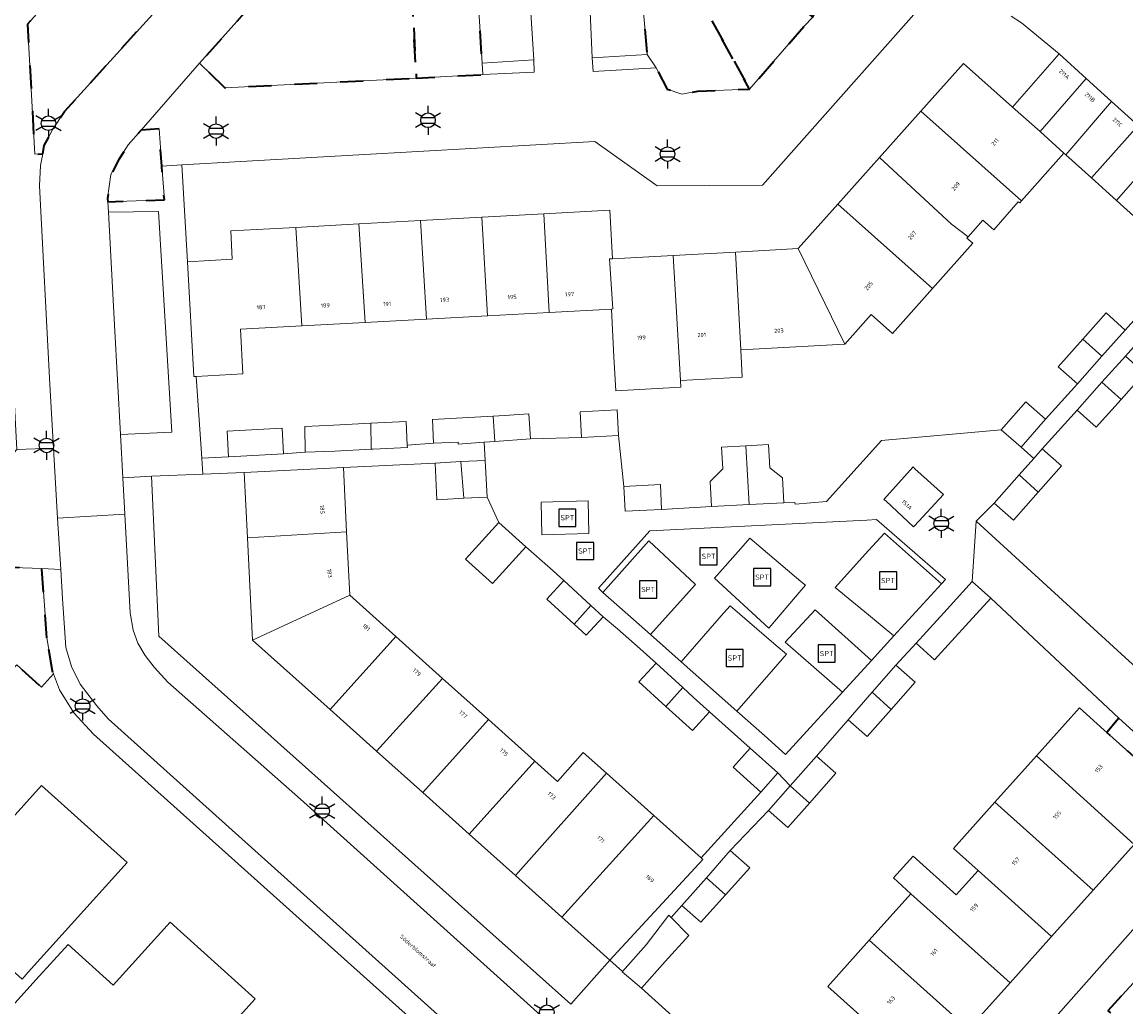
# Model space of a CAD drawing. Extents: x 105780 to 185197, y 477999 to 525027.
# Tile 74 of 256: x 106142 to 106239, y 479688 to 479774. Entities that reach past the tile are written whole.
import ezdxf
from ezdxf.enums import TextEntityAlignment as Align

# ---------------------------------------------------------------- set-up
doc = ezdxf.new("R2010")
doc.units = 0
doc.linetypes.add('XX-HIDDEN', pattern=[4, 2, -2])
for name, color, linetype, lineweight in [('B-GV-GR-MATERIAALGRENS-G', 252, 'XX-HIDDEN', 35), ('B-RO-IE-MEUBILAIR_WEGMEUBILAIR-S', 252, 'Continuous', 25), ('B-XX-KG-KADASTRAAL_BEBOUWING-G', 252, 'Continuous', 20), ('B1-WE-OG-BEBOUWING-T18', 7, 'Continuous', 18), ('B1-WE-OG-TERREIN_ERF-GV', 252, 'Continuous', 18), ('B1-WE-OG-TOPOGRAFIE-T18', 10, 'Continuous', 18), ('B1-WE-VH-VERHARDING_ASFALT-GV', 252, 'Continuous', 18), ('B1-WE-VH-VERHARDING_BETONSTRAATSTEEN-GV', 252, 'Continuous', 18), ('B1-WE-VH-VERHARDING_TEGEL-GV', 252, 'Continuous', 18)]:
    doc.layers.add(name, color=color, linetype=linetype, lineweight=lineweight)
doc.styles.add('NLCS-ISO', font='NLCS-ISO.ttf')
doc.styles.add('NLCS-ISO-M200-T18', font='NLCS-ISO.ttf', dxfattribs={"height": 0.36})

# ---------------------------------------------------------------- blocks, each defined once
blk = doc.blocks.new('B-SIE-WEG_LICHTMAST-SO')
at = {"ltscale": 0.1}
for p, q in [((0, 1.27), (0, 2.53)), ((-1.1, 0.63), (-2.19, 1.27)), ((1.1, 0.63), (2.19, 1.27)), ((-1.1, -0.63), (-2.19, -1.27)), ((0, -1.27), (0, -2.53)), ((1.1, -0.63), (2.19, -1.27))]:
    blk.add_line(p, q, dxfattribs=at)
at = {"flags": 128}
for points in [[(-1.16, 0.5), (1.16, 0.5)], [(-1.16, -0.5), (1.16, -0.5)]]:
    blk.add_lwpolyline(points, dxfattribs=at)
at = {"ltscale": 0.1}
blk.add_circle((0, 0), 1.27, dxfattribs=at)
at = {"style": 'NLCS-ISO'}
blk.add_attdef('TYPE', text='', height=1.8, dxfattribs=at).set_placement((0, 2.53), align=Align.BOTTOM_CENTER)
blk = doc.blocks.new('SIE-WEG_SPEELTOESTEL-SO')
at = {"flags": 128}
blk.add_lwpolyline([(-0.75, -0.75), (0.75, -0.75), (0.75, 0.75), (-0.75, 0.75)], close=True, dxfattribs=at)
at = {"style": 'NLCS-ISO'}
blk.add_text('SPT', height=0.45, dxfattribs=at).set_placement((0, 0), align=Align.MIDDLE_CENTER)

msp = doc.modelspace()

# ---------------------------------------------------------------- linework, layer by layer
at = {"layer": 'B-GV-GR-MATERIAALGRENS-G', "flags": 128}
for points in [[(106181.845, 479780.527), (106186.369, 479780.355), (106186.401, 479780.354), (106186.394, 479782.498), (106182.818, 479785.496), (106192.47, 479796.476), (106193.22, 479797.331), (106186.869, 479802.905), (106186.173, 479802.127), (106172.382, 479786.703), (106176.052, 479783.126), (106176.764, 479769.204), (106182.554, 479769.5), (106182.489, 479770.512)], [(106151.278, 479779.428), (106159.386, 479788.444), (106157.521, 479790.078), (106149.431, 479781.117), (106142.921, 479773.907), (106143.566, 479762.571), (106144.258, 479762.605), (106144.392, 479763.332), (106145.146, 479764.742), (106146.155, 479766.284), (106154.968, 479776.054)], [(106176.052, 479783.126), (106172.382, 479786.703), (106157.894, 479770.501), (106160.098, 479768.351), (106176.764, 479769.204)], [(106154.387, 479764.769), (106152.821, 479764.68), (106151.698, 479763.392), (106150.875, 479762.112), (106150.192, 479760.809), (106149.902, 479758.704), (106149.917, 479758.435), (106154.839, 479758.594), (106154.624, 479761.535)], [(106144.626, 479720.463), (106144.175, 479726.494), (106141.656, 479726.595), (106115.18, 479697.21), (106115.772, 479695.205), (106115.938, 479694.715), (106116.106, 479694.899), (106137.907, 479718.699), (106141.998, 479718.102), (106144.147, 479716.173), (106145.194, 479717.339), (106145.111, 479717.561)], [(106237.91, 479713.48), (106236.852, 479712.225), (106241.543, 479708.021), (106242.6, 479709.2)], [(106243.762, 479688.698), (106240.41, 479691.8), (106236.94, 479688), (106240.564, 479685.117)]]:
    msp.add_lwpolyline(points, close=True, dxfattribs=at)
for points in [[(106207.18, 479777.81), (106211.268, 479774.506), (106211.846, 479776.102), (106212.241, 479777.524), (106212.198, 479778.903), (106211.735, 479780.25), (106210.993, 479781.635), (106204.061, 479787.763), (106203.228, 479786.82), (106195.038, 479777.743), (106191.601, 479780.775), (106191.826, 479776.345), (106196.413, 479776.301), (106196.841, 479771.25), (106197.631, 479770.106), (106198.599, 479768.235), (106199.869, 479767.795), (106201.27, 479768.071), (106205.762, 479768.234), (106202.491, 479774.176)], [(106202.491, 479774.176), (106205.762, 479768.234), (106210.515, 479773.728), (106211.268, 479774.506), (106207.18, 479777.81)]]:
    msp.add_lwpolyline(points, dxfattribs=at)
at = {"layer": 'B-XX-KG-KADASTRAAL_BEBOUWING-G', "flags": 128}
for points in [[(106235.057, 479769.167), (106232.69, 479771.3), (106228.657, 479766.655), (106231.04, 479764.56)], [(106231.04, 479764.56), (106228.657, 479766.655), (106224.37, 479770.476), (106220.665, 479766.32), (106229.424, 479758.504), (106233.124, 479762.666)], [(106237.27, 479767.172), (106235.057, 479769.167), (106231.04, 479764.56), (106233.124, 479762.666), (106233.281, 479762.524)], [(106239.582, 479765.087), (106237.27, 479767.172), (106233.281, 479762.524), (106235.506, 479760.514)], [(106220.665, 479766.32), (106217.069, 479762.287), (106223.344, 479756.473), (106224.788, 479755.382), (106226.07, 479756.83), (106227.02, 479755.98), (106229.15, 479758.44), (106229.27, 479758.33), (106229.424, 479758.504)], [(106241.72, 479763.16), (106239.582, 479765.087), (106235.506, 479760.514), (106237.699, 479758.532)], [(106249.132, 479759.214), (106244.48, 479763.36), (106241.72, 479763.16), (106237.699, 479758.532), (106243.69, 479753.12)], [(106217.069, 479762.287), (106213.449, 479758.226), (106219.829, 479752.523), (106221.679, 479750.877), (106225.182, 479754.814), (106224.68, 479755.26), (106224.788, 479755.382), (106223.344, 479756.473)], [(106219.829, 479752.523), (106213.449, 479758.226), (106209.994, 479754.351), (106214.043, 479746.02), (106216.35, 479748.613), (106218.199, 479746.967), (106221.679, 479750.877)], [(106187.853, 479757.379), (106182.461, 479757.085), (106182.954, 479748.507), (106188.324, 479748.798)], [(106193.834, 479753.47), (106193.604, 479757.692), (106187.853, 479757.379), (106188.324, 479748.798), (106193.735, 479749.092), (106193.866, 479749.099), (106193.568, 479753.455)], [(106171.76, 479756.501), (106166.287, 479756.203), (106166.816, 479747.631), (106172.301, 479747.929)], [(106177.135, 479756.794), (106171.76, 479756.501), (106172.301, 479747.929), (106177.661, 479748.22)], [(106182.461, 479757.085), (106177.135, 479756.794), (106177.661, 479748.22), (106182.954, 479748.507)], [(106166.287, 479756.203), (106160.62, 479755.894), (106160.755, 479753.425), (106156.857, 479753.213), (106157.402, 479743.218), (106157.605, 479743.229), (106161.669, 479743.451), (106161.457, 479747.34), (106166.816, 479747.631)], [(106209.994, 479754.351), (106204.534, 479754.053), (106204.994, 479745.529), (106214.043, 479746.02)], [(106199.105, 479753.757), (106193.834, 479753.47), (106193.568, 479753.455), (106193.866, 479749.099), (106193.735, 479749.092), (106193.961, 479744.93), (106194.121, 479741.972), (106199.782, 479742.279), (106199.75, 479742.87)], [(106204.534, 479754.053), (106199.105, 479753.757), (106199.75, 479742.87), (106205.122, 479743.161), (106204.994, 479745.529)], [(106238.456, 479747.265), (106236.784, 479748.749), (106234.758, 479746.466), (106236.424, 479744.975)], [(106236.424, 479744.975), (106234.758, 479746.466), (106232.615, 479744.051), (106234.287, 479742.567)], [(106238.467, 479744.996), (106236.426, 479742.716), (106238.096, 479741.219), (106240.138, 479743.5)], [(106238.096, 479741.219), (106236.426, 479742.716), (106234.258, 479740.294), (106235.929, 479738.798)], [(106231.522, 479739.504), (106229.791, 479741.012), (106227.659, 479738.564), (106229.389, 479737.057)], [(106183.456, 479739.775), (106183.583, 479737.556), (106186.694, 479737.777), (106186.559, 479739.967), (106184.443, 479739.836)], [(106191.147, 479737.897), (106194.363, 479738.074), (106194.239, 479740.324), (106191.023, 479740.147)], [(106172.808, 479739.158), (106169.567, 479738.991), (106167.066, 479738.858), (106167.099, 479736.623), (106169.684, 479736.722), (106172.822, 479736.883)], [(106172.808, 479739.158), (106172.822, 479736.883), (106172.998, 479736.892), (106175.99, 479737.046), (106175.98, 479737.245), (106175.874, 479739.315)], [(106183.456, 479739.775), (106180.275, 479739.577), (106178.161, 479739.471), (106178.264, 479737.405), (106180.403, 479737.512), (106180.414, 479737.33), (106182.668, 479737.491), (106183.583, 479737.556)], [(106161.892, 479738.538), (106160.294, 479738.454), (106160.41, 479736.226), (106162.018, 479736.31), (106165.212, 479736.491), (106165.086, 479738.718)], [(106205.446, 479737.181), (106203.33, 479737.067), (106203.432, 479735.192), (106202.348, 479734.071), (106202.456, 479731.906), (106205.72, 479732.069)], [(106208.633, 479734.385), (106207.514, 479735.273), (106207.404, 479737.287), (106205.446, 479737.181), (106205.72, 479732.069), (106208.741, 479732.22)], [(106231.229, 479736.921), (106230.498, 479736.091), (106229.223, 479734.644), (106230.89, 479733.155), (106232.906, 479735.444)], [(106170.415, 479735.287), (106161.775, 479734.848), (106162.063, 479729.183), (106170.699, 479729.685)], [(106180.638, 479735.804), (106178.394, 479735.687), (106178.561, 479732.491), (106180.907, 479732.614)], [(106180.638, 479735.804), (106180.907, 479732.614), (106182.932, 479732.72), (106182.765, 479735.915), (106182.755, 479735.914)], [(106222.637, 479732.956), (106220.158, 479735.18), (106219.99, 479735.36), (106217.44, 479732.52), (106217.658, 479732.356), (106220.04, 479730.13), (106220.118, 479730.215)], [(106230.89, 479733.155), (106229.223, 479734.644), (106227.056, 479732.184), (106228.733, 479730.707)], [(106194.826, 479733.65), (106194.931, 479731.484), (106198.104, 479731.637), (106198, 479733.803)], [(106186.283, 479728.399), (106183.943, 479730.517), (106181.047, 479727.317), (106183.388, 479725.199)], [(106170.699, 479729.685), (106162.063, 479729.183), (106162.516, 479720.26), (106170.979, 479724.183)], [(106189.61, 479725.45), (106188.127, 479723.837), (106190.501, 479721.658), (106191.964, 479723.286)], [(106226.754, 479723.921), (106225.146, 479725.383), (106222.944, 479722.96), (106220.252, 479720), (106221.86, 479718.538), (106224.552, 479721.499)], [(106174.984, 479720.58), (106170.979, 479724.183), (106162.516, 479720.26), (106169.258, 479714.218)], [(106193.032, 479722.304), (106191.964, 479723.286), (106190.501, 479721.658), (106191.536, 479720.709)], [(106179.039, 479716.938), (106174.984, 479720.58), (106169.258, 479714.218), (106173.29, 479710.605)], [(106197.629, 479718.255), (106196.141, 479716.633), (106198.482, 479714.491), (106199.943, 479716.135)], [(106218.503, 479718.077), (106216.428, 479715.722), (106218.093, 479714.231), (106220.18, 479716.6)], [(106183.035, 479713.347), (106179.039, 479716.938), (106173.29, 479710.605), (106177.324, 479706.99)], [(106200.895, 479715.263), (106199.943, 479716.135), (106198.482, 479714.491), (106199.343, 479713.704), (106200.79, 479712.391), (106202.266, 479714.022)], [(106218.093, 479714.231), (106216.428, 479715.722), (106214.33, 479713.34), (106216.007, 479711.863)], [(106236.852, 479712.225), (106236.612, 479712.44), (106234.471, 479714.358), (106230.725, 479710.178), (106239.232, 479702.474), (106243.018, 479706.7), (106241.543, 479708.021)], [(106187.064, 479709.727), (106183.035, 479713.347), (106177.324, 479706.99), (106181.36, 479703.373)], [(106193.311, 479708.67), (106191.295, 479710.474), (106189.041, 479707.951), (106187.064, 479709.727), (106181.36, 479703.373), (106185.393, 479699.758)], [(106205.818, 479710.866), (106204.329, 479709.203), (106206.745, 479707.039), (106208.235, 479708.702)], [(106211.587, 479710.16), (106209.305, 479707.57), (106210.97, 479706.079), (106213.264, 479708.683)], [(106230.725, 479710.178), (106227.113, 479706.148), (106235.661, 479698.489), (106239.232, 479702.474)], [(106197.422, 479704.99), (106193.311, 479708.67), (106185.393, 479699.758), (106189.429, 479696.141)], [(106142.997, 479691.343), (106151.591, 479700.916), (106144.139, 479707.606), (106139.26, 479702.171), (106135.261, 479705.76), (106125.228, 479694.584), (106127.325, 479692.701), (106127.483, 479692.877), (106129.429, 479691.13), (106135.057, 479697.398), (106142.463, 479690.749)], [(106210.97, 479706.079), (106209.305, 479707.57), (106207.414, 479705.423), (106209.091, 479703.946)], [(106227.113, 479706.148), (106223.501, 479702.117), (106225.643, 479700.197), (106232.049, 479694.458), (106235.661, 479698.489)], [(106201.683, 479701.178), (106201.546, 479701.3), (106197.422, 479704.99), (106189.429, 479696.141), (106193.596, 479692.407)], [(106204.087, 479701.953), (106202.002, 479699.579), (106203.666, 479698.088), (106205.773, 479700.445)], [(106225.643, 479700.197), (106223.751, 479698.087), (106220, 479701.45), (106218.274, 479699.558), (106219.797, 479698.169), (106228.435, 479690.425), (106232.049, 479694.458)], [(106203.666, 479698.088), (106202.002, 479699.579), (106199.882, 479697.165), (106201.527, 479695.695)], [(106219.797, 479698.169), (106216.185, 479694.138), (106224.826, 479686.396), (106228.435, 479690.425)], [(106143.666, 479690.674), (106136.443, 479682.671), (106138.508, 479680.806), (106138.669, 479680.985), (106140.776, 479679.083), (106146.392, 479685.305), (106153.539, 479678.854), (106162.736, 479689.043), (106155.34, 479695.719), (106150.391, 479690.237), (106146.468, 479693.778)], [(106198.932, 479696.124), (106198.74, 479696.32), (106196.766, 479693.749), (106194.706, 479691.402), (106194.684, 479691.377), (106196.366, 479689.951), (106198.423, 479692.295), (106200.48, 479694.54)], [(106216.185, 479694.138), (106212.574, 479690.107), (106214.808, 479688.105), (106221.226, 479682.378), (106224.826, 479686.396)]]:
    msp.add_lwpolyline(points, close=True, dxfattribs=at)
at = {"layer": 'B1-WE-OG-TERREIN_ERF-GV', "flags": 128}
for points in [[(106220.523, 479775.259), (106206.895, 479759.879), (106197.717, 479759.806), (106192.303, 479763.682), (106156.353, 479761.656), (106156.857, 479753.213), (106160.755, 479753.425), (106160.62, 479755.894), (106166.287, 479756.203), (106171.76, 479756.501), (106177.135, 479756.794), (106182.461, 479757.085), (106187.853, 479757.379), (106193.604, 479757.692), (106193.834, 479753.47), (106199.105, 479753.757), (106204.534, 479754.053), (106209.994, 479754.351), (106213.449, 479758.226), (106217.069, 479762.287), (106220.665, 479766.32), (106224.37, 479770.476), (106228.657, 479766.655), (106232.69, 479771.3), (106229.437, 479774.012), (106228.521, 479774.59)], [(106241.518, 479748.416), (106238.467, 479744.996), (106240.138, 479743.5), (106238.096, 479741.219), (106235.929, 479738.798), (106234.258, 479740.294), (106231.229, 479736.921), (106232.906, 479735.444), (106230.89, 479733.155), (106228.733, 479730.707), (106227.056, 479732.184), (106225.47, 479730.62), (106238.795, 479718.438)], [(106214.808, 479688.105), (106212.574, 479690.107), (106216.185, 479694.138), (106219.797, 479698.169), (106218.274, 479699.558), (106220, 479701.45), (106223.751, 479698.087), (106225.643, 479700.197), (106223.501, 479702.117), (106227.113, 479706.148), (106230.725, 479710.178), (106234.471, 479714.358), (106236.612, 479712.44), (106236.852, 479712.225), (106237.91, 479713.48), (106226.754, 479723.921), (106224.552, 479721.499), (106221.86, 479718.538), (106220.252, 479720), (106218.503, 479718.077), (106220.18, 479716.6), (106218.093, 479714.231), (106216.007, 479711.863), (106214.33, 479713.34), (106211.587, 479710.16), (106213.264, 479708.683), (106210.97, 479706.079), (106209.091, 479703.946), (106207.414, 479705.423), (106204.087, 479701.953), (106205.773, 479700.445), (106203.666, 479698.088), (106201.527, 479695.695), (106199.882, 479697.165), (106198.932, 479696.124), (106200.48, 479694.54), (106198.423, 479692.295), (106196.366, 479689.951), (106206.17, 479681.112)]]:
    msp.add_lwpolyline(points, dxfattribs=at)
for points in [[(106193.961, 479744.93), (106193.735, 479749.092), (106188.324, 479748.798), (106182.954, 479748.507), (106177.661, 479748.22), (106172.301, 479747.929), (106166.816, 479747.631), (106161.457, 479747.34), (106161.669, 479743.451), (106157.605, 479743.229), (106158.096, 479736.106), (106160.41, 479736.226), (106160.294, 479738.454), (106161.892, 479738.538), (106165.086, 479738.718), (106165.212, 479736.491), (106167.099, 479736.623), (106167.066, 479738.858), (106169.567, 479738.991), (106172.808, 479739.158), (106175.874, 479739.315), (106175.98, 479737.245), (106178.264, 479737.405), (106178.161, 479739.471), (106180.275, 479739.577), (106183.456, 479739.775), (106184.443, 479739.836), (106186.559, 479739.967), (106186.694, 479737.777), (106191.147, 479737.897), (106191.023, 479740.147), (106194.239, 479740.324), (106194.363, 479738.074), (106194.826, 479733.65), (106198, 479733.803), (106198.104, 479731.637), (106202.456, 479731.906), (106202.348, 479734.071), (106203.432, 479735.192), (106203.33, 479737.067), (106205.446, 479737.181), (106207.404, 479737.287), (106207.514, 479735.273), (106208.633, 479734.385), (106208.741, 479732.22), (106209.709, 479732.251), (106209.72, 479732.09), (106212.47, 479732.34), (106217.25, 479737.66), (106227.659, 479738.564), (106229.791, 479741.012), (106231.522, 479739.504), (106234.287, 479742.567), (106232.615, 479744.051), (106234.758, 479746.466), (106236.784, 479748.749), (106238.456, 479747.265), (106243.69, 479753.12), (106237.699, 479758.532), (106235.506, 479760.514), (106233.281, 479762.524), (106233.124, 479762.666), (106229.424, 479758.504), (106229.27, 479758.33), (106229.15, 479758.44), (106227.02, 479755.98), (106226.07, 479756.83), (106224.788, 479755.382), (106224.68, 479755.26), (106225.182, 479754.814), (106221.679, 479750.877), (106218.199, 479746.967), (106216.35, 479748.613), (106214.043, 479746.02), (106204.994, 479745.529), (106205.122, 479743.161), (106199.75, 479742.87), (106199.782, 479742.279), (106194.121, 479741.972)], [(106183.943, 479730.517), (106182.932, 479732.72), (106180.907, 479732.614), (106178.561, 479732.491), (106178.394, 479735.687), (106170.415, 479735.287), (106170.699, 479729.685), (106170.979, 479724.183), (106174.984, 479720.58), (106179.039, 479716.938), (106183.035, 479713.347), (106187.064, 479709.727), (106189.041, 479707.951), (106191.295, 479710.474), (106193.311, 479708.67), (106197.422, 479704.99), (106201.546, 479701.3), (106206.745, 479707.039), (106204.329, 479709.203), (106205.818, 479710.866), (106202.266, 479714.022), (106200.79, 479712.391), (106199.343, 479713.704), (106198.482, 479714.491), (106196.141, 479716.633), (106197.629, 479718.255), (106196.234, 479719.52), (106194.263, 479721.252), (106193.032, 479722.304), (106191.536, 479720.709), (106190.501, 479721.658), (106188.127, 479723.837), (106189.61, 479725.45), (106188.4, 479726.527), (106186.283, 479728.399), (106183.388, 479725.199), (106181.047, 479727.317)], [(106162.516, 479720.26), (106162.063, 479729.183), (106161.775, 479734.848), (106158.192, 479734.706), (106153.726, 479734.53), (106154.35, 479720.62), (106190.22, 479688.57), (106193.596, 479692.407), (106189.429, 479696.141), (106185.393, 479699.758), (106181.36, 479703.373), (106177.324, 479706.99), (106173.29, 479710.605), (106169.258, 479714.218)], [(106148.68, 479712.09), (106146.951, 479713.927), (106145.712, 479715.946), (106145.194, 479717.339), (106144.147, 479716.173), (106141.998, 479718.102), (106118.261, 479692.925), (106134.064, 479678.393), (106143.19, 479669.95), (106182.018, 479635.563), (106183.516, 479634.237), (106194.326, 479624.663), (106217.47, 479650.39)], [(106247.64, 479704.69), (106242.6, 479709.2), (106241.543, 479708.021), (106243.018, 479706.7), (106239.232, 479702.474), (106235.661, 479698.489), (106232.049, 479694.458), (106228.435, 479690.425), (106224.826, 479686.396), (106221.226, 479682.378), (106217.602, 479678.334), (106213.856, 479674.153), (106217.58, 479670.71)], [(106142.997, 479691.343), (106142.463, 479690.749), (106135.057, 479697.398), (106129.429, 479691.13), (106127.483, 479692.877), (106127.325, 479692.701), (106125.228, 479694.584), (106135.261, 479705.76), (106139.26, 479702.171), (106144.139, 479707.606), (106151.591, 479700.916)], [(106143.666, 479690.674), (106146.468, 479693.778), (106150.391, 479690.237), (106155.34, 479695.719), (106162.736, 479689.043), (106153.539, 479678.854), (106146.392, 479685.305), (106140.776, 479679.083), (106138.669, 479680.985), (106138.508, 479680.806), (106136.443, 479682.671)]]:
    msp.add_lwpolyline(points, close=True, dxfattribs=at)
at = {"layer": 'B1-WE-VH-VERHARDING_ASFALT-GV', "flags": 128}
for points in [[(106154.968, 479776.054), (106146.155, 479766.284), (106145.146, 479764.742), (106144.392, 479763.332), (106144.258, 479762.605), (106144.07, 479761.585), (106143.977, 479759.816), (106144.867, 479742.508), (106145.196, 479736.975), (106145.556, 479730.898), (106151.398, 479731.244), (106151.226, 479734.394), (106151.021, 479738.16), (106150.503, 479747.675), (106149.967, 479757.514), (106149.917, 479758.435), (106149.902, 479758.704), (106150.192, 479760.809), (106150.875, 479762.112), (106151.698, 479763.392), (106152.821, 479764.68), (106157.894, 479770.501), (106172.382, 479786.703)], [(106190.769, 479684.739), (106166.69, 479706.41), (106155.14, 479716.6), (106153.96, 479717.91), (106153.166, 479718.92), (106152.546, 479720.008), (106152.136, 479721.141), (106151.867, 479722.644), (106151.398, 479731.244), (106145.556, 479730.898), (106145.822, 479726.428), (106145.972, 479723.901), (106146.278, 479719.629), (106146.762, 479717.964), (106147.522, 479716.423), (106148.951, 479714.545), (106149.94, 479713.42), (106218.6, 479651.74)]]:
    msp.add_lwpolyline(points, dxfattribs=at)
at = {"layer": 'B1-WE-VH-VERHARDING_BETONSTRAATSTEEN-GV', "flags": 128}
for points in [[(106211.268, 479774.506), (106210.515, 479773.728), (106205.762, 479768.234), (106201.27, 479768.071), (106199.869, 479767.795), (106198.599, 479768.235), (106197.631, 479770.106), (106192.151, 479769.779), (106192.055, 479770.978), (106191.826, 479776.345), (106191.601, 479780.775), (106199.795, 479789.857), (106199.729, 479789.915), (106200.555, 479790.862), (106204.061, 479787.763), (106210.993, 479781.635), (106211.735, 479780.25), (106212.198, 479778.903), (106212.241, 479777.524), (106211.846, 479776.102)], [(106186.369, 479780.355), (106181.845, 479780.527), (106182.489, 479770.512), (106186.984, 479770.794)], [(106196.413, 479776.301), (106191.826, 479776.345), (106192.055, 479770.978), (106196.841, 479771.25)], [(106141.656, 479726.595), (106144.175, 479726.494), (106145.822, 479726.428), (106145.556, 479730.898), (106145.196, 479736.975), (106142.011, 479736.868), (106111.216, 479702.065), (106110.617, 479701.388), (106109.262, 479699.853), (106112.454, 479696.991), (106113.026, 479696.424), (106113.64, 479695.675), (106113.716, 479695.507), (106114.5, 479696.37), (106115.18, 479697.21)]]:
    msp.add_lwpolyline(points, close=True, dxfattribs=at)
for points in [[(106186.369, 479780.355), (106186.984, 479770.794), (106187.023, 479769.729), (106182.554, 479769.5), (106176.764, 479769.204), (106160.098, 479768.351), (106157.894, 479770.501), (106152.821, 479764.68), (106154.387, 479764.769), (106154.624, 479761.535), (106156.353, 479761.656), (106192.303, 479763.682), (106197.717, 479759.806), (106206.895, 479759.879), (106220.523, 479775.259)], [(106228.521, 479774.59), (106229.437, 479774.012), (106232.69, 479771.3), (106235.057, 479769.167), (106237.27, 479767.172), (106239.582, 479765.087)]]:
    msp.add_lwpolyline(points, dxfattribs=at)
at = {"layer": 'B1-WE-VH-VERHARDING_TEGEL-GV', "flags": 128}
for points in [[(106177.785, 479815.809), (106140.029, 479774.005), (106142.011, 479736.868), (106145.196, 479736.975), (106144.867, 479742.508), (106143.977, 479759.816), (106144.07, 479761.585), (106144.258, 479762.605), (106143.566, 479762.571), (106142.921, 479773.907), (106149.431, 479781.117)], [(106206.17, 479681.112), (106196.366, 479689.951), (106194.684, 479691.377), (106194.706, 479691.402), (106193.596, 479692.407), (106190.22, 479688.57), (106154.35, 479720.62), (106153.726, 479734.53), (106151.226, 479734.394), (106151.398, 479731.244), (106151.867, 479722.644), (106152.136, 479721.141), (106152.546, 479720.008), (106153.166, 479718.92), (106153.96, 479717.91), (106155.14, 479716.6), (106166.69, 479706.41), (106190.769, 479684.739)], [(106218.6, 479651.74), (106149.94, 479713.42), (106148.951, 479714.545), (106147.522, 479716.423), (106146.762, 479717.964), (106146.278, 479719.629), (106145.972, 479723.901), (106145.822, 479726.428), (106144.175, 479726.494), (106144.626, 479720.463), (106145.111, 479717.561), (106145.194, 479717.339), (106145.712, 479715.946), (106146.951, 479713.927), (106148.68, 479712.09), (106217.47, 479650.39)], [(106247.64, 479704.69), (106217.58, 479670.71)], [(106236.94, 479688), (106240.41, 479691.8)]]:
    msp.add_lwpolyline(points, dxfattribs=at)
for points in [[(106186.984, 479770.794), (106182.489, 479770.512), (106182.554, 479769.5), (106187.023, 479769.729)], [(106196.841, 479771.25), (106192.055, 479770.978), (106192.151, 479769.779), (106197.631, 479770.106)], [(106156.353, 479761.656), (106154.624, 479761.535), (106154.839, 479758.594), (106149.917, 479758.435), (106149.967, 479757.514), (106154.327, 479757.585), (106155.491, 479738.366), (106151.021, 479738.16), (106151.226, 479734.394), (106153.726, 479734.53), (106158.192, 479734.706), (106158.096, 479736.106), (106157.605, 479743.229), (106157.402, 479743.218), (106156.857, 479753.213)], [(106154.327, 479757.585), (106149.967, 479757.514), (106150.503, 479747.675), (106151.021, 479738.16), (106155.491, 479738.366)], [(106243.723, 479750.88), (106245.768, 479753.164), (106243.69, 479753.12), (106238.456, 479747.265), (106236.424, 479744.975), (106234.287, 479742.567), (106231.522, 479739.504), (106229.389, 479737.057), (106230.498, 479736.091), (106231.229, 479736.921), (106234.258, 479740.294), (106236.426, 479742.716), (106238.467, 479744.996), (106241.518, 479748.416)], [(106194.826, 479733.65), (106194.363, 479738.074), (106191.147, 479737.897), (106186.694, 479737.777), (106183.583, 479737.556), (106182.668, 479737.491), (106182.755, 479735.914), (106182.765, 479735.915), (106182.932, 479732.72), (106183.943, 479730.517), (106186.283, 479728.399), (106188.4, 479726.527), (106189.61, 479725.45), (106191.964, 479723.286), (106193.032, 479722.304), (106194.263, 479721.252), (106196.234, 479719.52), (106197.629, 479718.255), (106199.943, 479716.135), (106200.895, 479715.263), (106202.266, 479714.022), (106205.818, 479710.866), (106208.235, 479708.702), (106209.305, 479707.57), (106211.587, 479710.16), (106214.33, 479713.34), (106216.428, 479715.722), (106218.503, 479718.077), (106220.252, 479720), (106222.944, 479722.96), (106225.146, 479725.383), (106225.47, 479730.62), (106227.056, 479732.184), (106229.223, 479734.644), (106230.498, 479736.091), (106229.389, 479737.057), (106227.659, 479738.564), (106217.25, 479737.66), (106212.47, 479732.34), (106209.72, 479732.09), (106209.709, 479732.251), (106208.741, 479732.22), (106205.72, 479732.069), (106202.456, 479731.906), (106198.104, 479731.637), (106194.931, 479731.484)], [(106182.668, 479737.491), (106180.414, 479737.33), (106180.403, 479737.512), (106178.264, 479737.405), (106175.98, 479737.245), (106175.99, 479737.046), (106172.998, 479736.892), (106172.822, 479736.883), (106169.684, 479736.722), (106167.099, 479736.623), (106165.212, 479736.491), (106162.018, 479736.31), (106160.41, 479736.226), (106158.096, 479736.106), (106158.192, 479734.706), (106161.775, 479734.848), (106170.415, 479735.287), (106178.394, 479735.687), (106180.638, 479735.804), (106182.755, 479735.914)], [(106219.99, 479735.36), (106220.158, 479735.18), (106222.637, 479732.956), (106220.118, 479730.215), (106220.04, 479730.13), (106217.658, 479732.356), (106217.44, 479732.52)], [(106187.7, 479729.423), (106187.622, 479732.272), (106191.705, 479732.384), (106191.783, 479729.536)], [(106187.7, 479729.423), (106191.783, 479729.536), (106191.705, 479732.384), (106187.622, 479732.272)], [(106204.65, 479714.083), (106207.051, 479711.951), (106208.9, 479710.31), (106213.858, 479715.742), (106208.848, 479720.074), (106211.486, 479722.895), (106216.379, 479718.504), (106217.189, 479719.391), (106218.331, 479720.642), (106216.111, 479722.467), (106213.203, 479724.858), (106216.125, 479728.072), (106217.496, 479729.58), (106222.461, 479725.168), (106222.81, 479725.55), (106216.82, 479730.76), (106215.98, 479730.718), (106197.092, 479729.771), (106192.605, 479724.777), (106193.009, 479724.419), (106197.011, 479728.906), (106199.239, 479726.812), (106201.059, 479725.103), (106199.989, 479723.914), (106197.141, 479720.75), (106199.804, 479718.386), (106203.494, 479722.611), (106204.064, 479723.263), (106208.089, 479719.791), (106208.971, 479719.031), (106207.846, 479717.742)], [(106215.98, 479730.718), (106216.82, 479730.76), (106222.81, 479725.55), (106222.461, 479725.168), (106218.331, 479720.642), (106217.189, 479719.391), (106216.379, 479718.504), (106213.858, 479715.742), (106208.9, 479710.31), (106207.051, 479711.951), (106204.65, 479714.083), (106199.804, 479718.386), (106197.141, 479720.75), (106195.668, 479722.058), (106193.009, 479724.419), (106192.605, 479724.777), (106197.092, 479729.771)], [(106245.232, 479712.702), (106238.795, 479718.438), (106225.47, 479730.62), (106225.146, 479725.383), (106226.754, 479723.921), (106237.91, 479713.48), (106242.6, 479709.2), (106247.64, 479704.69), (106250.64, 479707.98), (106248.85, 479709.45)], [(106222.461, 479725.168), (106217.496, 479729.58), (106216.125, 479728.072), (106213.203, 479724.858), (106216.111, 479722.467), (106218.331, 479720.642)], [(106193.009, 479724.419), (106195.668, 479722.058), (106197.141, 479720.75), (106199.989, 479723.914), (106201.059, 479725.103), (106199.239, 479726.812), (106197.011, 479728.906)], [(106206.741, 479728.337), (106210.234, 479725.375), (106210.627, 479725.042), (106210.264, 479724.616), (106207.438, 479721.3), (106202.715, 479725.655), (106204.993, 479728.252), (106205.782, 479729.151)], [(106206.741, 479728.337), (106205.782, 479729.151), (106204.993, 479728.252), (106202.715, 479725.655), (106207.438, 479721.3), (106210.264, 479724.616), (106210.627, 479725.042), (106210.234, 479725.375)], [(106199.804, 479718.386), (106204.65, 479714.083), (106207.846, 479717.742), (106208.971, 479719.031), (106208.089, 479719.791), (106204.064, 479723.263), (106203.494, 479722.611)], [(106213.858, 479715.742), (106216.379, 479718.504), (106211.486, 479722.895), (106208.848, 479720.074)], [(106204.087, 479701.953), (106207.414, 479705.423), (106209.305, 479707.57), (106208.235, 479708.702), (106206.745, 479707.039), (106201.546, 479701.3), (106201.683, 479701.178), (106193.596, 479692.407), (106194.706, 479691.402), (106196.766, 479693.749), (106198.74, 479696.32), (106198.932, 479696.124), (106199.882, 479697.165), (106202.002, 479699.579)]]:
    msp.add_lwpolyline(points, close=True, dxfattribs=at)

# ---------------------------------------------------------------- block references
at = {"layer": 'B-RO-IE-MEUBILAIR_WEGMEUBILAIR-S', "xscale": 0.5, "yscale": 0.5, "zscale": 0.5}
for p in [(106177.782, 479765.527), (106144.753, 479765.269), (106159.34, 479764.584), (106198.631, 479762.584), (106144.591, 479737.214), (106222.446, 479730.426), (106147.728, 479714.524), (106168.576, 479705.386), (106188.127, 479687.866)]:
    msp.add_blockref('B-SIE-WEG_LICHTMAST-SO', p, dxfattribs=at)
at = {"layer": 'B-RO-IE-MEUBILAIR_WEGMEUBILAIR-S'}
for p in [(106189.91, 479730.921), (106191.458, 479728.025), (106202.197, 479727.564), (106206.857, 479725.744), (106217.814, 479725.452), (106196.943, 479724.676), (106212.475, 479719.094), (106204.466, 479718.706)]:
    msp.add_blockref('SIE-WEG_SPEELTOESTEL-SO', p, dxfattribs=at)

# ---------------------------------------------------------------- texts
at = {"layer": 'B1-WE-OG-BEBOUWING-T18', "style": 'NLCS-ISO-M200-T18'}
for s, rotation, p in [('211A', 318, (106233.15, 479769.54)), ('211B', 318, (106235.382, 479767.528)), ('211C', 318, (106237.792, 479765.355)), ('211', 48.3, (106227.125, 479763.629)), ('209', 49.2, (106223.702, 479759.79)), ('207', 49.2, (106219.916, 479755.513)), ('205', 49.2, (106216.127, 479751.113)), ('197', 3, (106190.108, 479750.386)), ('187', 3.1, (106163.259, 479749.252)), ('189', 3, (106168.842, 479749.408)), ('191', 3, (106174.219, 479749.53)), ('193', 3, (106179.23, 479749.897)), ('195', 3, (106185.099, 479750.14)), ('199', 3, (106196.341, 479746.597)), ('201', 3, (106201.598, 479746.84)), ('203', 3, (106208.318, 479747.208)), ('151A', 316.9, (106219.454, 479732.046)), ('185', 273.3, (106168.582, 479731.65)), ('183', 276.9, (106169.231, 479726.089)), ('181', 318.1, (106172.408, 479721.382)), ('179', 318.1, (106176.808, 479717.471)), ('177', 318.1, (106180.841, 479713.806)), ('175', 318.1, (106184.386, 479710.504)), ('153', 48.2, (106236.141, 479709.068)), ('173', 318.1, (106188.541, 479706.717)), ('155', 48.2, (106232.529, 479705.037)), ('171', 318, (106192.819, 479702.925)), ('157', 48.2, (106228.917, 479701.006)), ('169', 318.1, (106197.096, 479699.505)), ('159', 48.2, (106225.305, 479696.975)), ('161', 48.2, (106221.819, 479693.084)), ('163', 48.2, (106218.081, 479688.913))]:
    msp.add_text(s, height=0.36, rotation=rotation, dxfattribs=at).set_placement(p, align=Align.MIDDLE)
at = {"layer": 'B1-WE-OG-TOPOGRAFIE-T18', "style": 'NLCS-ISO-M200-T18'}
msp.add_text('Söderblomstraat', height=0.36, rotation=318, dxfattribs=at).set_placement((106176.918, 479693.193), align=Align.MIDDLE)

doc.saveas('drawing.dxf')
